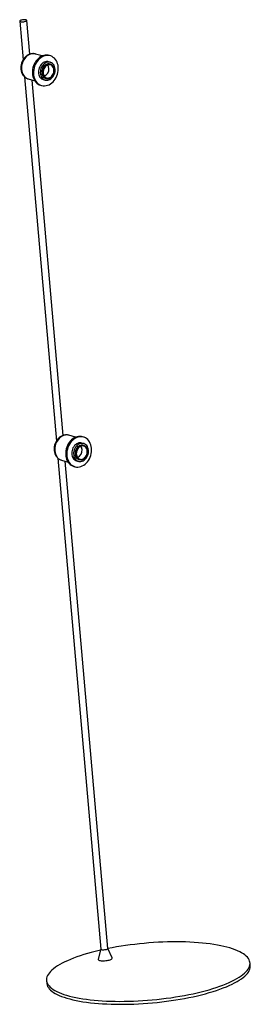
# Model space of a CAD drawing. Header units: millimetres. Extents: x -208 to 164, y -48 to 1545.
import ezdxf

# ---------------------------------------------------------------- set-up
doc = ezdxf.new("R2010")
doc.units = ezdxf.units.MM

msp = doc.modelspace()

# ---------------------------------------------------------------- linework, layer by layer
at = {"color": 7, "linetype": 'Continuous', "lineweight": 25}
for p, q in [((-208.1, 1543), (-202.6, 1480.2)), ((-191.9, 1489.3), (-196.7, 1544)), ((-171.7, 1486.4), (-182.4, 1489.6)), ((-158.6, 1486.7), (-160.4, 1487.2)), ((-158.5, 1476.2), (-161.5, 1477.1)), ((-159.3, 1473.3), (-159.3, 1473.3)), ((-158.7, 1473.1), (-158.7, 1473.1)), ((-200.2, 1452.6), (-148.8, 863.3)), ((-172.2, 1459.2), (-172.4, 1459)), ((-166.4, 1450.4), (-166.1, 1450.4)), ((-165.9, 1450.2), (-165.8, 1450.2)), ((-165.3, 1450), (-165.2, 1450)), ((-164.8, 1450), (-164.5, 1450)), ((-194.5, 1449.3), (-194.4, 1449.3)), ((-194.4, 1449.3), (-183.7, 1446.1)), ((-138.1, 872.3), (-188.2, 1447.5)), ((-174.7, 1439.3), (-172.9, 1438.7)), ((-170, 1448.3), (-167.1, 1447.4)), ((-118, 869.4), (-128.6, 872.6)), ((-104.8, 869.7), (-106.6, 870.2)), ((-104.7, 859.2), (-107.7, 860.1)), ((-105.5, 856.3), (-105.6, 856.4)), ((-104.9, 856.2), (-105, 856.2)), ((-146.4, 835.7), (-77.2, 41.3)), ((-140.7, 832.4), (-140.6, 832.4)), ((-140.6, 832.4), (-130, 829.2)), ((-65.8, 42.3), (-134.5, 830.5)), ((-118.4, 842.2), (-118.6, 842.1)), ((-116.3, 831.4), (-113.3, 830.5)), ((-112.6, 833.5), (-112.3, 833.4)), ((-112.1, 833.3), (-112, 833.2)), ((-111.5, 833.1), (-111.4, 833.1)), ((-111.1, 833.1), (-110.7, 833.1)), ((-120.9, 822.3), (-119.1, 821.8)), ((-77.2, 41.4), (-81.2, 24.8)), ((-58.9, 26.8), (-65.8, 42.4)), ((164.4, 14.3), (164, 19.1)), ((-164.8, -9.5), (-164.4, -14.3))]:
    msp.add_line(p, q, dxfattribs=at)
at = {"color": 7, "linetype": 'Continuous', "lineweight": 25, "flags": 128}
for points in [[(-199, 1542.5), (-197.9, 1542.8), (-197.2, 1543.2), (-196.7, 1543.6), (-196.7, 1544), (-197, 1544.4), (-197.6, 1544.7), (-198.5, 1545), (-199.7, 1545.1), (-201, 1545.1), (-202.4, 1545.1), (-203.8, 1544.9), (-205.2, 1544.6), (-206.3, 1544.3), (-207.2, 1543.9), (-207.8, 1543.5), (-208.1, 1543.1), (-208, 1542.7), (-207.5, 1542.4), (-206.7, 1542.1), (-205.7, 1541.9), (-204.4, 1541.8), (-203, 1541.8), (-201.6, 1541.9), (-200.2, 1542.2), (-199, 1542.5)], [(-160.4, 1487.2), (-162, 1487.6), (-164.3, 1487.8), (-166.7, 1487.7), (-169, 1487.3), (-171.4, 1486.5), (-173.7, 1485.4), (-175.9, 1484), (-178, 1482.3), (-180, 1480.4), (-181.8, 1478.1), (-183.3, 1475.7), (-184.7, 1473.1), (-185.8, 1470.4), (-186.7, 1467.6), (-187.3, 1464.7), (-187.6, 1461.8), (-187.6, 1458.9), (-187.4, 1456), (-186.8, 1453.3), (-186, 1450.7), (-185, 1448.3), (-183.7, 1446.1), (-182.2, 1444.1), (-180.4, 1442.4), (-178.5, 1441), (-176.4, 1439.9), (-174.7, 1439.3)], [(-145.8, 1468.5), (-146.2, 1471.3), (-146.8, 1473.9), (-147.8, 1476.5), (-148.9, 1478.8), (-150.3, 1480.9), (-152, 1482.7), (-153.8, 1484.2), (-155.8, 1485.5), (-157.9, 1486.4), (-160.2, 1487), (-162.5, 1487.3), (-164.9, 1487.2), (-167.2, 1486.8), (-169.6, 1486), (-171.9, 1484.9), (-174.1, 1483.5), (-176.2, 1481.8), (-178.2, 1479.8), (-180, 1477.6), (-181.5, 1475.2), (-182.9, 1472.6), (-184, 1469.9), (-184.9, 1467), (-185.5, 1464.1), (-185.8, 1461.2), (-185.8, 1458.3), (-185.6, 1455.5), (-185.1, 1452.8), (-184.3, 1450.2), (-183.2, 1447.8), (-181.9, 1445.5), (-180.4, 1443.6), (-178.6, 1441.9), (-176.7, 1440.5), (-174.7, 1439.4), (-172.5, 1438.6), (-170.2, 1438.2), (-167.8, 1438.1), (-165.5, 1438.4), (-163.1, 1439), (-160.7, 1439.9), (-158.5, 1441.2), (-156.3, 1442.7), (-154.3, 1444.5), (-152.4, 1446.6), (-150.7, 1449), (-149.3, 1451.5), (-148, 1454.1), (-147, 1456.9), (-146.3, 1459.8), (-145.8, 1462.7), (-145.7, 1465.6), (-145.8, 1468.5)], [(-161.5, 1477.1), (-162.9, 1477.4), (-164.7, 1477.4), (-166.5, 1477.2), (-168.4, 1476.5), (-170.1, 1475.6), (-171.8, 1474.4), (-173.3, 1472.8), (-174.7, 1471.1), (-175.8, 1469.1), (-176.7, 1467), (-177.3, 1464.8), (-177.7, 1462.6), (-177.8, 1460.3), (-177.6, 1458.1), (-177.1, 1456), (-176.4, 1454.1), (-175.4, 1452.4), (-174.2, 1450.9), (-172.8, 1449.7), (-171.2, 1448.8), (-170, 1448.3)], [(-150.8, 1465.3), (-151.1, 1467.4), (-151.7, 1469.4), (-152.6, 1471.3), (-153.7, 1472.9), (-155, 1474.3), (-156.5, 1475.3), (-158.2, 1476.1), (-159.9, 1476.5), (-161.7, 1476.6), (-163.6, 1476.3), (-165.4, 1475.7), (-167.2, 1474.7), (-168.8, 1473.5), (-170.3, 1472), (-171.7, 1470.2), (-172.8, 1468.3), (-173.7, 1466.2), (-174.4, 1463.9), (-174.7, 1461.7), (-174.8, 1459.4), (-174.6, 1457.2), (-174.2, 1455.2), (-173.4, 1453.2), (-172.4, 1451.5), (-171.2, 1450), (-169.8, 1448.8), (-168.2, 1447.9), (-166.5, 1447.3), (-164.8, 1447.1), (-162.9, 1447.2), (-161.1, 1447.6), (-159.3, 1448.4), (-157.6, 1449.5), (-156, 1450.9), (-154.5, 1452.5), (-153.3, 1454.4), (-152.3, 1456.4), (-151.5, 1458.6), (-151, 1460.8), (-150.7, 1463.1), (-150.8, 1465.3)], [(-158.8, 1473.1), (-158.9, 1473.1), (-160.4, 1473.5), (-162.1, 1473.6), (-163.8, 1473.3), (-165.4, 1472.6), (-167, 1471.6), (-168.4, 1470.4), (-169.7, 1468.8), (-170.8, 1467.1), (-171.6, 1465.1), (-172.1, 1463.1), (-172.4, 1461.1), (-172.4, 1459)], [(-159.9, 1473.3), (-160.6, 1473.4), (-163, 1473.1), (-165.4, 1472), (-167.7, 1470.1), (-169.5, 1467.7), (-170.7, 1464.9), (-171.4, 1461.8), (-171.5, 1458.8), (-170.9, 1455.9), (-169.6, 1453.4), (-167.9, 1451.4), (-165.7, 1450.2), (-163.3, 1449.7), (-160.7, 1450), (-158.3, 1451.1), (-156, 1452.9), (-154.2, 1455.3), (-152.8, 1458.1), (-152.1, 1461.2), (-152, 1464.2), (-152, 1464.2)], [(-152.8, 1464), (-153.1, 1465.8), (-153.7, 1467.5), (-154.5, 1469), (-155.6, 1470.3), (-156.8, 1471.3), (-158.2, 1471.9), (-159.7, 1472.2), (-161.3, 1472.2), (-162.9, 1471.8), (-164.4, 1471.1), (-165.9, 1470.1), (-167.2, 1468.8), (-168.3, 1467.3), (-169.2, 1465.6), (-169.9, 1463.7), (-170.3, 1461.8), (-170.4, 1459.9), (-170.3, 1458), (-169.8, 1456.2), (-169.1, 1454.6), (-168.2, 1453.2), (-167, 1452.1), (-165.7, 1451.3), (-164.2, 1450.8), (-162.7, 1450.6), (-161.1, 1450.8), (-159.5, 1451.4), (-158, 1452.2), (-156.6, 1453.4), (-155.4, 1454.8), (-154.4, 1456.4), (-153.6, 1458.2), (-153, 1460.1), (-152.8, 1462.1), (-152.8, 1464)], [(-172.4, 1459), (-172.1, 1457.1), (-171.5, 1455.3), (-170.6, 1453.7), (-169.5, 1452.3), (-168.2, 1451.2), (-166.7, 1450.5), (-166.2, 1450.3)], [(-106.6, 870.2), (-108.2, 870.6), (-110.5, 870.9), (-112.9, 870.8), (-115.3, 870.4), (-117.6, 869.6), (-119.9, 868.5), (-122.1, 867.1), (-124.2, 865.4), (-126.2, 863.4), (-128, 861.2), (-129.6, 858.8), (-130.9, 856.2), (-132, 853.5), (-132.9, 850.6), (-133.5, 847.7), (-133.8, 844.8), (-133.8, 841.9), (-133.6, 839.1), (-133.1, 836.4), (-132.3, 833.8), (-131.2, 831.3), (-129.9, 829.1), (-128.4, 827.2), (-126.7, 825.5), (-124.7, 824.1), (-122.7, 823), (-120.9, 822.3)], [(-92, 851.6), (-92.4, 854.3), (-93, 857), (-94, 859.5), (-95.2, 861.8), (-96.6, 863.9), (-98.2, 865.8), (-100, 867.3), (-102, 868.6), (-104.2, 869.5), (-106.4, 870.1), (-108.7, 870.4), (-111.1, 870.3), (-113.5, 869.8), (-115.8, 869.1), (-118.1, 868), (-120.4, 866.6), (-122.5, 864.9), (-124.4, 862.9), (-126.2, 860.7), (-127.8, 858.3), (-129.1, 855.7), (-130.2, 852.9), (-131.1, 850.1), (-131.7, 847.2), (-132, 844.3), (-132.1, 841.4), (-131.8, 838.6), (-131.3, 835.8), (-130.5, 833.2), (-129.4, 830.8), (-128.1, 828.6), (-126.6, 826.6), (-124.9, 824.9), (-123, 823.5), (-120.9, 822.4), (-118.7, 821.7), (-116.4, 821.2), (-114.1, 821.2), (-111.7, 821.4), (-109.3, 822), (-107, 823), (-104.7, 824.2), (-102.5, 825.8), (-100.5, 827.6), (-98.6, 829.7), (-97, 832), (-95.5, 834.5), (-94.2, 837.2), (-93.3, 840), (-92.5, 842.9), (-92.1, 845.8), (-91.9, 848.7), (-92, 851.6)], [(-107.7, 860.1), (-109.1, 860.4), (-110.9, 860.5), (-112.8, 860.2), (-114.6, 859.6), (-116.4, 858.7), (-118, 857.4), (-119.5, 855.9), (-120.9, 854.2), (-122, 852.2), (-122.9, 850.1), (-123.6, 847.9), (-123.9, 845.6), (-124, 843.4), (-123.8, 841.2), (-123.4, 839.1), (-122.6, 837.2), (-121.6, 835.4), (-120.4, 833.9), (-119, 832.7), (-117.4, 831.8), (-116.3, 831.4)], [(-97, 848.3), (-97.3, 850.5), (-98, 852.5), (-98.8, 854.4), (-99.9, 856), (-101.2, 857.3), (-102.7, 858.4), (-104.4, 859.1), (-106.1, 859.5), (-108, 859.6), (-109.8, 859.3), (-111.6, 858.7), (-113.4, 857.8), (-115.1, 856.5), (-116.6, 855), (-117.9, 853.3), (-119.1, 851.3), (-120, 849.2), (-120.6, 847), (-121, 844.8), (-121.1, 842.5), (-120.9, 840.3), (-120.4, 838.2), (-119.7, 836.3), (-118.7, 834.6), (-117.5, 833.1), (-116, 831.8), (-114.5, 830.9), (-112.8, 830.4), (-111, 830.1), (-109.1, 830.2), (-107.3, 830.7), (-105.5, 831.4), (-103.8, 832.5), (-102.2, 833.9), (-100.7, 835.6), (-99.5, 837.4), (-98.5, 839.5), (-97.7, 841.6), (-97.2, 843.9), (-97, 846.1), (-97, 848.3)], [(-105.1, 856.2), (-105.1, 856.2), (-106.7, 856.6), (-108.3, 856.7), (-110, 856.3), (-111.7, 855.7), (-113.2, 854.7), (-114.7, 853.4), (-115.9, 851.9), (-117, 850.1), (-117.8, 848.2), (-118.4, 846.2), (-118.6, 844.1), (-118.6, 842.1)], [(-106.1, 856.3), (-106.8, 856.5), (-109.3, 856.1), (-111.7, 855), (-113.9, 853.2), (-115.7, 850.8), (-117, 848), (-117.7, 844.9), (-117.7, 841.8), (-117.1, 839), (-115.9, 836.4), (-114.1, 834.5), (-112, 833.2), (-109.5, 832.8), (-107, 833.1), (-104.5, 834.2), (-102.2, 836), (-100.4, 838.4), (-99.1, 841.2), (-98.3, 844.3), (-98.2, 847.3), (-98.2, 847.3)], [(-99, 847.1), (-99.3, 848.9), (-99.9, 850.6), (-100.7, 852.1), (-101.8, 853.4), (-103.1, 854.3), (-104.5, 855), (-106, 855.3), (-107.5, 855.3), (-109.1, 854.9), (-110.7, 854.2), (-112.1, 853.2), (-113.4, 851.9), (-114.6, 850.4), (-115.5, 848.6), (-116.1, 846.8), (-116.5, 844.9), (-116.7, 842.9), (-116.5, 841), (-116, 839.3), (-115.3, 837.7), (-114.4, 836.3), (-113.2, 835.1), (-111.9, 834.3), (-110.4, 833.8), (-108.9, 833.7), (-107.3, 833.9), (-105.7, 834.4), (-104.2, 835.3), (-102.8, 836.5), (-101.6, 837.9), (-100.6, 839.5), (-99.8, 841.3), (-99.3, 843.2), (-99, 845.1), (-99, 847.1)], [(-118.6, 842.1), (-118.3, 840.1), (-117.7, 838.3), (-116.8, 836.7), (-115.7, 835.4), (-114.4, 834.3), (-112.9, 833.5), (-112.4, 833.4)], [(97.8, -24.5), (103.8, -22.7), (109.5, -20.8), (115.1, -18.9), (120.3, -16.9), (125.4, -14.9), (130.1, -12.9), (134.6, -10.8), (138.8, -8.7), (142.7, -6.5), (146.3, -4.4), (149.5, -2.2), (152.5, 0), (155.1, 2.3), (157.4, 4.5), (159.4, 6.7), (161, 8.9), (162.3, 11.1), (163.2, 13.3), (163.8, 15.5), (164, 17.7), (163.9, 19.8), (163.4, 21.9), (162.6, 24), (161.4, 26), (159.9, 28), (158, 29.9), (155.8, 31.7), (153.3, 33.6), (150.4, 35.3), (147.3, 37), (143.8, 38.6), (140, 40.2), (135.9, 41.6), (131.5, 43), (126.8, 44.3), (121.8, 45.6), (116.6, 46.7), (111.2, 47.7), (105.5, 48.7), (99.6, 49.6), (93.4, 50.3), (87.1, 51), (80.6, 51.6), (73.9, 52), (67, 52.4), (60, 52.7), (52.9, 52.9), (45.6, 52.9), (38.3, 52.9), (30.9, 52.7), (23.4, 52.5), (15.9, 52.2), (8.3, 51.7), (0.7, 51.2), (-6.9, 50.5), (-14.5, 49.8), (-22, 48.9), (-29.5, 48), (-37, 47), (-44.3, 45.9), (-51.6, 44.7), (-58.8, 43.4), (-65.6, 42)], [(-77.6, 39.5), (-79.5, 39), (-86, 37.4), (-92.4, 35.8), (-98.6, 34), (-104.6, 32.2), (-110.4, 30.4), (-115.9, 28.5), (-121.2, 26.5), (-126.2, 24.5), (-131, 22.4), (-135.4, 20.4), (-139.6, 18.2), (-143.5, 16.1), (-147.1, 13.9), (-150.4, 11.7), (-153.3, 9.5), (-156, 7.3), (-158.3, 5.1), (-160.2, 2.9), (-161.8, 0.6), (-163.1, -1.6), (-164, -3.8), (-164.6, -6), (-164.8, -8.1), (-164.7, -10.2), (-164.2, -12.3), (-163.4, -14.4), (-162.2, -16.4), (-160.7, -18.4), (-158.9, -20.3), (-156.7, -22.2), (-154.1, -24), (-151.3, -25.7), (-148.1, -27.4), (-144.6, -29.1), (-140.8, -30.6), (-136.7, -32.1), (-132.3, -33.5), (-127.6, -34.8), (-122.7, -36), (-117.5, -37.1), (-112, -38.2), (-106.3, -39.1), (-100.4, -40), (-94.3, -40.8), (-87.9, -41.4), (-81.4, -42), (-74.7, -42.5), (-67.8, -42.9), (-60.8, -43.1), (-53.7, -43.3), (-46.5, -43.4), (-39.1, -43.3), (-31.7, -43.2), (-24.2, -42.9), (-16.7, -42.6), (-9.1, -42.1), (-1.5, -41.6), (6.1, -41), (13.7, -40.2), (21.2, -39.4), (28.7, -38.4), (36.1, -37.4), (43.5, -36.3), (50.8, -35.1), (57.9, -33.8), (65, -32.4), (71.9, -31), (78.6, -29.5), (85.2, -27.9), (91.6, -26.2), (97.8, -24.5), (97.8, -24.5)], [(-77.2, 41.3), (-77.1, 41), (-76.6, 40.7), (-75.8, 40.4), (-74.8, 40.2), (-73.5, 40.1), (-72.1, 40.1), (-70.7, 40.3), (-69.3, 40.5), (-68.1, 40.8)], [(-68.1, 40.8), (-67, 41.1), (-66.3, 41.5), (-65.9, 41.9), (-65.8, 42.3)], [(-81.2, 24.8), (-81.2, 24.4), (-81, 23.9), (-80.3, 23.4), (-79.3, 23), (-78.1, 22.7), (-76.5, 22.4), (-74.8, 22.3), (-72.9, 22.2), (-70.9, 22.3), (-68.9, 22.5), (-66.9, 22.7), (-65.1, 23.1), (-63.4, 23.5)], [(-63.4, 23.5), (-61.9, 24), (-60.6, 24.6), (-59.7, 25.1), (-59.1, 25.7), (-58.8, 26.3), (-58.9, 26.8)], [(98.2, -29.2), (104.2, -27.4), (110, -25.6), (115.5, -23.7), (120.8, -21.7), (125.8, -19.7), (130.5, -17.7), (135, -15.6), (139.2, -13.5), (143.1, -11.3), (146.7, -9.1), (150, -6.9), (152.9, -4.7), (155.5, -2.5), (157.8, -0.3), (159.8, 1.9), (161.4, 4.1), (162.7, 6.4), (163.6, 8.6), (164.2, 10.7), (164.4, 12.9), (164.4, 14.3)], [(-164.4, -14.3), (-164.3, -15), (-163.8, -17.1), (-163, -19.2), (-161.8, -21.2), (-160.3, -23.2), (-158.4, -25.1), (-156.3, -27), (-153.7, -28.8), (-150.9, -30.5), (-147.7, -32.2), (-144.2, -33.8), (-140.4, -35.4), (-136.3, -36.8), (-131.9, -38.2), (-127.2, -39.5), (-122.3, -40.8), (-117, -41.9), (-111.6, -43), (-105.9, -43.9), (-100, -44.8), (-93.8, -45.6), (-87.5, -46.2), (-81, -46.8), (-74.3, -47.3), (-67.4, -47.6), (-60.4, -47.9), (-53.3, -48.1), (-46.1, -48.1), (-38.7, -48.1), (-31.3, -48), (-23.8, -47.7), (-16.3, -47.4), (-8.7, -46.9), (-1.1, -46.4), (6.5, -45.7), (14.1, -45), (21.6, -44.2), (29.1, -43.2), (36.6, -42.2), (43.9, -41.1), (51.2, -39.9), (58.4, -38.6), (65.4, -37.2), (72.3, -35.8), (79, -34.2), (85.6, -32.6), (92, -31), (98.2, -29.2)]]:
    msp.add_lwpolyline(points, dxfattribs=at)
at = {"color": 8, "linetype": 'Continuous', "lineweight": 25, "flags": 128}
for points in [[(-182.4, 1489.6), (-183.6, 1489.8), (-185.7, 1490.1), (-187.9, 1490), (-190.1, 1489.5), (-192.3, 1488.7), (-194.4, 1487.6), (-196.4, 1486.1), (-198.3, 1484.4), (-200, 1482.4), (-201.5, 1480.2), (-202.8, 1477.8), (-203.8, 1475.3), (-204.6, 1472.6), (-205, 1469.9), (-205.2, 1467.2), (-205.2, 1464.6), (-204.8, 1462), (-204.1, 1459.5), (-203.2, 1457.2), (-202, 1455.2), (-200.6, 1453.3), (-199, 1451.8), (-197.2, 1450.5), (-195.2, 1449.6), (-194.5, 1449.3)], [(-128.6, 872.6), (-129.8, 872.9), (-131.9, 873.2), (-134.1, 873), (-136.3, 872.6), (-138.5, 871.8), (-140.6, 870.6), (-142.6, 869.2), (-144.5, 867.5), (-146.2, 865.5), (-147.7, 863.3), (-149, 860.9), (-150, 858.3), (-150.8, 855.7), (-151.3, 853), (-151.5, 850.3), (-151.4, 847.6), (-151, 845), (-150.4, 842.6), (-149.4, 840.3), (-148.3, 838.2), (-146.8, 836.4), (-145.2, 834.8), (-143.4, 833.6), (-141.5, 832.7), (-140.7, 832.4)]]:
    msp.add_lwpolyline(points, dxfattribs=at)
at = {"color": 7, "linetype": 'Continuous', "lineweight": 25}
for centre, radius, start, end in [((-173.6, 1465.1), 12.6, 294.2778, 6.4409), ((-171.3, 1465.8), 10.2, 3.7432, 35.8775), ((-162.5, 1463.7), 10.5, 3.0306, 48.4032), ((-119.9, 848.1), 12.6, 294.2778, 6.4409), ((-117.5, 848.9), 10.2, 3.7432, 35.8775), ((-108.7, 846.7), 10.5, 3.0306, 48.4032)]:
    msp.add_arc(centre, radius, start, end, dxfattribs=at)
for points, knots in [([(-182.3, 1489.5), (-182.7, 1489.6), (-183.9, 1490), (-185.8, 1490.2), (-188, 1490.2), (-190.1, 1489.8), (-192.3, 1489.2), (-194.4, 1488.3), (-196.4, 1487), (-198.3, 1485.6), (-200, 1483.8), (-201.6, 1481.9), (-203, 1479.7), (-204.1, 1477.4), (-205.1, 1475), (-205.7, 1472.4), (-206.1, 1469.9), (-206.3, 1467.3), (-206.1, 1464.7), (-205.7, 1462.2), (-205, 1459.8), (-204.1, 1457.6), (-202.8, 1455.5), (-201.4, 1453.7), (-199.7, 1452.1), (-197.9, 1450.8), (-196.2, 1449.9), (-195, 1449.5), (-194.5, 1449.4)], [0, 0, 0, 0, 0.024649, 0.062509, 0.100343, 0.138322, 0.176589, 0.215233, 0.254282, 0.293708, 0.333444, 0.373409, 0.41353, 0.453752, 0.494046, 0.534399, 0.574814, 0.615295, 0.655834, 0.696406, 0.736955, 0.777394, 0.817606, 0.857469, 0.896886, 0.935813, 0.974281, 1, 1, 1, 1]), ([(-159.3, 1473.2), (-160, 1473.4), (-161.4, 1473.8), (-163.7, 1473.4), (-166.2, 1472.3), (-168.4, 1470.4), (-170.2, 1468), (-171.5, 1465.1), (-172.2, 1462), (-172.3, 1458.9), (-171.6, 1456), (-170.4, 1453.5), (-168.6, 1451.6), (-167, 1450.5), (-166, 1450.3), (-165.9, 1450.3)], [0, 0, 0, 0, 0.065856, 0.14871, 0.231563, 0.315856, 0.39871, 0.481563, 0.565856, 0.64871, 0.731563, 0.815856, 0.89871, 0.981563, 1, 1, 1, 1]), ([(-159, 1473.2), (-159.7, 1473.3), (-161.2, 1473.7), (-163.6, 1473.4), (-166.1, 1472.2), (-168.3, 1470.4), (-170.1, 1468), (-171.4, 1465.1), (-172.1, 1462), (-172.2, 1458.9), (-171.6, 1456), (-170.3, 1453.5), (-168.5, 1451.5), (-166.9, 1450.4), (-165.8, 1450.2), (-165.5, 1450.2)], [0, 0, 0, 0, 0.073846, 0.155194, 0.236542, 0.319302, 0.40065, 0.481997, 0.564758, 0.646106, 0.727453, 0.810214, 0.891561, 0.972909, 1, 1, 1, 1]), ([(-158.7, 1473.1), (-159.4, 1473.2), (-160.8, 1473.6), (-163.1, 1473.2), (-165.6, 1472.1), (-167.8, 1470.2), (-169.6, 1467.8), (-170.9, 1464.9), (-171.6, 1461.9), (-171.7, 1458.7), (-171, 1455.8), (-169.8, 1453.3), (-168, 1451.4), (-166.4, 1450.3), (-165.4, 1450.1), (-165.3, 1450.1)], [0, 0, 0, 0, 0.065856, 0.14871, 0.231563, 0.315856, 0.39871, 0.481563, 0.565856, 0.64871, 0.731563, 0.815856, 0.89871, 0.981563, 1, 1, 1, 1]), ([(-166.1, 1470.6), (-166.5, 1470.3), (-167.6, 1469.5), (-169, 1467.4), (-170.3, 1464.7), (-170.9, 1461.8), (-171, 1458.8), (-170.4, 1456), (-169.2, 1453.6), (-167.5, 1451.7), (-165.8, 1450.7), (-164.6, 1450.4), (-164.2, 1450.3)], [0, 0, 0, 0, 0.061541, 0.171372, 0.281204, 0.392943, 0.502774, 0.612606, 0.724345, 0.834176, 0.944008, 1, 1, 1, 1]), ([(-155.5, 1471.5), (-155.8, 1471.8), (-156.1, 1472), (-156.8, 1472.4), (-157.2, 1472.5), (-157.9, 1472.8), (-158.2, 1472.9), (-159, 1473), (-159.3, 1473.1), (-160.5, 1473.1), (-161.2, 1473.1), (-162.4, 1472.8), (-162.8, 1472.7), (-163.5, 1472.4), (-163.9, 1472.2), (-164.6, 1471.8), (-165, 1471.6), (-165.7, 1471), (-166, 1470.8), (-167, 1469.9), (-167.6, 1469.2), (-168.7, 1467.6), (-169.2, 1466.8), (-169.7, 1465.5), (-169.9, 1465.1), (-170.2, 1464.1), (-170.3, 1463.7), (-170.4, 1463.2)], [0, 0, 0, 0, 0.0625, 0.0625, 0.125, 0.125, 0.1875, 0.1875, 0.25, 0.25, 0.375, 0.375, 0.4375, 0.4375, 0.5, 0.5, 0.5625, 0.5625, 0.625, 0.625, 0.75, 0.75, 0.875, 0.875, 0.9375, 0.9375, 1, 1, 1, 1]), ([(-159.3, 1473.2), (-159.2, 1473.2), (-159, 1473.2), (-158.9, 1473.1), (-158.8, 1473.1)], [0, 0, 0, 0, 0.522086, 1, 1, 1, 1]), ([(-157.2, 1472.4), (-157.5, 1472.6), (-158, 1472.9), (-158.5, 1473), (-158.7, 1473)], [0, 0, 0, 0, 0.656235, 1, 1, 1, 1]), ([(-170.4, 1463.2), (-170.6, 1462.5), (-170.7, 1461.7), (-170.8, 1460.2), (-170.8, 1459.5), (-170.7, 1458.1), (-170.6, 1457.4), (-170.2, 1456), (-170, 1455.4), (-169.4, 1454.2), (-169.1, 1453.7), (-168.3, 1452.7), (-167.9, 1452.2), (-166.5, 1451.1), (-165.4, 1450.5), (-164.2, 1450.3)], [0, 0, 0, 0, 0.125, 0.125, 0.25, 0.25, 0.375, 0.375, 0.5, 0.5, 0.625, 0.625, 0.75, 0.75, 1, 1, 1, 1]), ([(-164.2, 1450.3), (-163.8, 1450.2), (-163.5, 1450.2), (-162.7, 1450.1), (-162.3, 1450.1), (-161.6, 1450.2), (-161.2, 1450.3), (-160.4, 1450.4), (-160, 1450.6), (-158.9, 1451), (-158.1, 1451.4), (-157.1, 1452.2), (-156.8, 1452.5), (-156.1, 1453.1), (-155.8, 1453.4), (-155.2, 1454.1), (-154.9, 1454.4), (-154.4, 1455.2), (-154.1, 1455.6), (-153.7, 1456.4), (-153.4, 1456.8), (-153.1, 1457.7), (-152.9, 1458.2), (-152.4, 1459.5), (-152.2, 1460.5), (-152, 1461.9), (-152, 1462.4), (-152, 1463.3), (-152, 1463.8), (-152, 1464.2)], [0, 0, 0, 0, 0.0625, 0.0625, 0.125, 0.125, 0.1875, 0.1875, 0.25, 0.25, 0.375, 0.375, 0.4375, 0.4375, 0.5, 0.5, 0.5625, 0.5625, 0.625, 0.625, 0.6875, 0.6875, 0.75, 0.75, 0.875, 0.875, 0.9375, 0.9375, 1, 1, 1, 1]), ([(-128.5, 872.6), (-129, 872.7), (-130.1, 873), (-132, 873.3), (-134.2, 873.2), (-136.4, 872.9), (-138.5, 872.3), (-140.6, 871.3), (-142.6, 870.1), (-144.5, 868.6), (-146.3, 866.9), (-147.8, 864.9), (-149.2, 862.8), (-150.4, 860.5), (-151.3, 858), (-152, 855.5), (-152.4, 852.9), (-152.5, 850.4), (-152.4, 847.8), (-151.9, 845.3), (-151.2, 842.9), (-150.3, 840.7), (-149.1, 838.6), (-147.6, 836.8), (-146, 835.2), (-144.1, 833.9), (-142.4, 833), (-141.2, 832.6), (-140.7, 832.5)], [0, 0, 0, 0, 0.024649, 0.062509, 0.100343, 0.138322, 0.176589, 0.215233, 0.254282, 0.293708, 0.333444, 0.373409, 0.41353, 0.453752, 0.494046, 0.534399, 0.574814, 0.615295, 0.655834, 0.696406, 0.736955, 0.777394, 0.817606, 0.857469, 0.896886, 0.935813, 0.974281, 1, 1, 1, 1]), ([(-105.6, 856.3), (-106.2, 856.5), (-107.6, 856.8), (-109.9, 856.4), (-112.4, 855.3), (-114.6, 853.5), (-116.4, 851), (-117.7, 848.2), (-118.4, 845.1), (-118.5, 842), (-117.9, 839.1), (-116.6, 836.5), (-114.8, 834.6), (-113.3, 833.5), (-112.3, 833.4), (-112.1, 833.3)], [0, 0, 0, 0, 0.065856, 0.14871, 0.231563, 0.315856, 0.39871, 0.481563, 0.565856, 0.64871, 0.731563, 0.815856, 0.89871, 0.981563, 1, 1, 1, 1]), ([(-105.2, 856.2), (-105.9, 856.4), (-107.4, 856.8), (-109.9, 856.4), (-112.3, 855.3), (-114.5, 853.5), (-116.4, 851), (-117.7, 848.2), (-118.4, 845.1), (-118.4, 842), (-117.8, 839.1), (-116.6, 836.5), (-114.8, 834.6), (-113.1, 833.5), (-112, 833.3), (-111.7, 833.3)], [0, 0, 0, 0, 0.073846, 0.155194, 0.236542, 0.319302, 0.40065, 0.481997, 0.564758, 0.646106, 0.727453, 0.810214, 0.891561, 0.972909, 1, 1, 1, 1]), ([(-105, 856.1), (-105.6, 856.3), (-107, 856.6), (-109.4, 856.3), (-111.8, 855.2), (-114, 853.3), (-115.8, 850.9), (-117.1, 848), (-117.8, 844.9), (-117.9, 841.8), (-117.3, 838.9), (-116, 836.4), (-114.2, 834.4), (-112.7, 833.4), (-111.7, 833.2), (-111.5, 833.2)], [0, 0, 0, 0, 0.065856, 0.14871, 0.231563, 0.315856, 0.39871, 0.481563, 0.565856, 0.64871, 0.731563, 0.815856, 0.89871, 0.981563, 1, 1, 1, 1]), ([(-112.3, 853.7), (-112.7, 853.4), (-113.8, 852.5), (-115.2, 850.5), (-116.5, 847.8), (-117.1, 844.8), (-117.2, 841.9), (-116.6, 839.1), (-115.4, 836.7), (-113.7, 834.8), (-112, 833.8), (-110.8, 833.5), (-110.4, 833.4)], [0, 0, 0, 0, 0.0615408, 0.1713724, 0.2812041, 0.3929428, 0.5027744, 0.612606, 0.7243448, 0.8341764, 0.944008, 1, 1, 1, 1]), ([(-116.6, 846.3), (-116.8, 845.5), (-116.9, 844.8), (-117, 843.3), (-117, 842.6), (-116.9, 841.1), (-116.8, 840.4), (-116.4, 839.1), (-116.2, 838.5), (-115.6, 837.3), (-115.3, 836.7), (-114.5, 835.7), (-114.1, 835.3), (-112.7, 834.1), (-111.6, 833.6), (-110.4, 833.4)], [0, 0, 0, 0, 0.125, 0.125, 0.25, 0.25, 0.375, 0.375, 0.5, 0.5, 0.625, 0.625, 0.75, 0.75, 1, 1, 1, 1]), ([(-101.7, 854.6), (-102, 854.8), (-102.4, 855.1), (-103, 855.4), (-103.4, 855.6), (-104.1, 855.8), (-104.4, 856), (-105.2, 856.1), (-105.6, 856.2), (-106.7, 856.2), (-107.5, 856.1), (-108.6, 855.9), (-109, 855.7), (-109.8, 855.4), (-110.1, 855.3), (-110.9, 854.8), (-111.2, 854.6), (-111.9, 854.1), (-112.3, 853.8), (-113.2, 852.9), (-113.8, 852.2), (-114.9, 850.7), (-115.4, 849.9), (-115.9, 848.6), (-116.1, 848.1), (-116.4, 847.2), (-116.5, 846.7), (-116.6, 846.3)], [0, 0, 0, 0, 0.0625, 0.0625, 0.125, 0.125, 0.1875, 0.1875, 0.25, 0.25, 0.375, 0.375, 0.4375, 0.4375, 0.5, 0.5, 0.5625, 0.5625, 0.625, 0.625, 0.75, 0.75, 0.875, 0.875, 0.9375, 0.9375, 1, 1, 1, 1]), ([(-110.4, 833.4), (-110.1, 833.3), (-109.7, 833.2), (-108.9, 833.2), (-108.5, 833.2), (-107.8, 833.3), (-107.4, 833.3), (-106.6, 833.5), (-106.2, 833.6), (-105.1, 834.1), (-104.4, 834.5), (-103.3, 835.2), (-103, 835.5), (-102.3, 836.1), (-102, 836.4), (-101.4, 837.1), (-101.1, 837.5), (-100.6, 838.3), (-100.3, 838.7), (-99.9, 839.5), (-99.7, 839.9), (-99.3, 840.8), (-99.1, 841.2), (-98.7, 842.6), (-98.4, 843.5), (-98.3, 844.9), (-98.2, 845.4), (-98.2, 846.4), (-98.2, 846.8), (-98.2, 847.3)], [0, 0, 0, 0, 0.0625, 0.0625, 0.125, 0.125, 0.1875, 0.1875, 0.25, 0.25, 0.375, 0.375, 0.4375, 0.4375, 0.5, 0.5, 0.5625, 0.5625, 0.625, 0.625, 0.6875, 0.6875, 0.75, 0.75, 0.875, 0.875, 0.9375, 0.9375, 1, 1, 1, 1]), ([(-105.5, 856.3), (-105.4, 856.3), (-105.3, 856.3), (-105.1, 856.2), (-105, 856.1)], [0, 0, 0, 0, 0.522086, 1, 1, 1, 1]), ([(-103.5, 855.5), (-103.8, 855.7), (-104.2, 856), (-104.7, 856.1), (-104.9, 856.1)], [0, 0, 0, 0, 0.656235, 1, 1, 1, 1])]:
    msp.add_open_spline(points, degree=3, knots=knots, dxfattribs=at)

doc.saveas('drawing.dxf')
